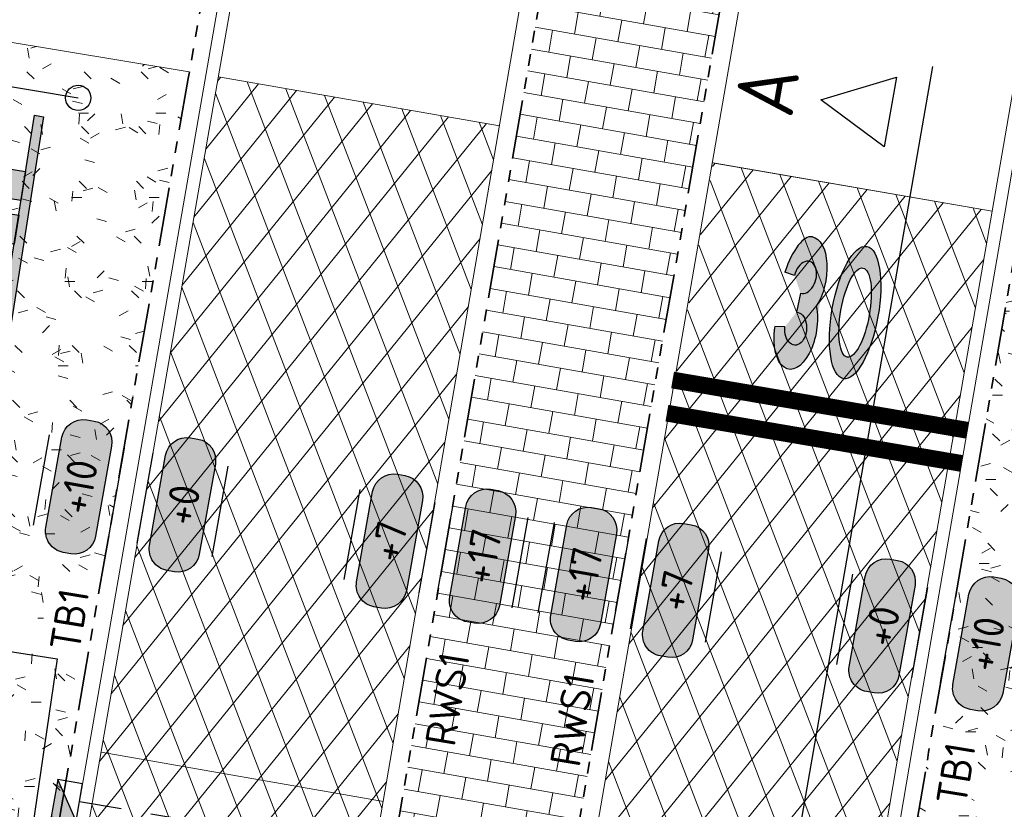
# Model space of a CAD drawing. Header units: metres. Extents: x 198714 to 199133, y 355604 to 356082.
# Tile 32 of 36: x 198759 to 198770, y 356038 to 356047. Entities that reach past the tile are written whole.
import ezdxf
from ezdxf.enums import TextEntityAlignment as Align

# ---------------------------------------------------------------- set-up
doc = ezdxf.new("R2010")
doc.units = ezdxf.units.M
for name, pattern in [('RI-HWA_KOLKAANSLUITING', [4.3, 2.5, -1.8]), ('VH-OPSLUITBAND_100X200', [16, 8, -2, 4, -2]), ('VH-RWSBAND_110X220', [24, 10, -2, 2, -2, 2, -2, 2, -2]), ('VH-TROTTOIRBAND_180-200', [20, 10, -2, 2, -2, 2, -2])]:
    doc.linetypes.add(name, pattern=pattern)
for name, color, linetype, lineweight in [('- ONTWERPLIJNEN', 3, 'Continuous', 25), ('N-WE-GR-GRAS_BERM-A', 86, 'Continuous', 5), ('N-WE-VH-GOOT_TEGEL-G', 170, 'Continuous', 5), ('N-WE-VH-KANTOPSLUITING_TEKST-T', 7, 'VH-OPSLUITBAND_100X200', 35), ('N-WE-VH-KANTOPSLUITING_TROTTOIRBAND_180 200-G', 6, 'VH-TROTTOIRBAND_180-200', 35), ('N-WE-VH-KANTOPSLUITING_TROTTOIRBAND_RWS_110 220-G', 6, 'VH-RWSBAND_110X220', 35), ('N-WE-VH-KANTVERHARDING-G', 1, 'Continuous', 5), ('N-WE-VH-VERHARDING_ASFALT_DEKLAAG-A', 251, 'Continuous', 5), ('N-WE-VH_BETON_PRINTBETON-A', 252, 'Continuous', 5), ('X-XX-AL-HOOGTELABEL-S', 7, 'Continuous', 25), ('X-XX-AL-VERWIJZING_DOORSNEDE-200-S', 3, 'Continuous', 25)]:
    doc.layers.add(name, color=color, linetype=linetype, lineweight=lineweight)
for name, color, linetype in [('N-WE-IE-MEUBILAIR_WEGMEUBILAIR_VERKEERSBORD-S', 7, 'Continuous'), ('N-WE-IE-MEUBILAIR_WEGMEUBILAIR_VERKEERSBORD-T', 7, 'Continuous'), ('N-WE-RI-HWA_KOLK_TROTTOIR-S', 150, 'Continuous'), ('N-WE-RI-HWA_KOLKAANSLUITING_PVC-G', 150, 'RI-HWA_KOLKAANSLUITING'), ('N-WE-VW-MARKERING_LANGS_STREEP_DOORGETROKKEN-G', 7, 'Continuous'), ('N-WE-VW-MARKERING_SYMBOOL-S', 7, 'Continuous'), ('X-XX-WIPEOUT', 7, 'Continuous')]:
    doc.layers.add(name, color=color, linetype=linetype)
doc.layers.add('N-WE-IE-MEUBILAIR_WEGMEUBILAIR_VERKEERSBORD_WIPEOUT-G', color=7, linetype='Continuous', plot=False)
doc.layers.add('X-XX-HULPLIJNEN', color=4, linetype='Continuous', plot=False)
doc.styles.add('NLCS-ISO', font='NLCS-ISO.ttf')
doc.styles.get("Standard").update_dxf_attribs({"font": 'isocp.shx'})
doc.styles.add('VB', font='arial.ttf')

# ---------------------------------------------------------------- blocks, each defined once
blk = doc.blocks.new('N-SVW-MARKERING_SYMBOOL_30_1.6')
h = blk.add_hatch(color=256)
h.dxf.hatch_style = 1
edge = h.paths.add_edge_path()
edge.add_ellipse((-0.3232945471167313, 1.109437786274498), major_axis=(0, 0.4891883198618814), ratio=0.5059083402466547, start_angle=229.6970258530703, end_angle=360)
edge.add_ellipse((-0.3232945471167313, 0.7783766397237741), major_axis=(0, 0.8202494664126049), ratio=0.3363815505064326, start_angle=360, end_angle=424.738198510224)
edge.add_line((-0.5728246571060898, 1.12842222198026), (-0.4532245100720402, 1.109437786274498))
edge.add_ellipse((-0.3232945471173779, 1.109437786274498), major_axis=(0.02063955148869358, 0.1954964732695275), ratio=0.6588774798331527, start_angle=180.0000000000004, end_angle=453.9791435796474, ccw=False)
edge.add_line((-0.3439340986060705, 0.9139413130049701), (-0.3526222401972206, 0.6842472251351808))
edge.add_ellipse((-0.328518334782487, 0.4891883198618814), major_axis=(0.02063955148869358, -0.1954964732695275), ratio=0.6588774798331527, start_angle=-93.97914357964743, end_angle=181.544517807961, ccw=False)
edge.add_line((-0.4584482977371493, 0.4891883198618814), (-0.5793584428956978, 0.4728650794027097))
edge.add_ellipse((-0.3232945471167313, 0.7783766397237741), major_axis=(0, 0.8202494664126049), ratio=0.3363815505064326, start_angle=471.8675207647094, end_angle=474.2813936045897)
edge.add_ellipse((-0.3285183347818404, 0.4891883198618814), major_axis=(0, 0.4891883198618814), ratio=0.5059083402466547, start_angle=95.64435865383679, end_angle=180)
edge.add_ellipse((-0.3285183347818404, 0.4891883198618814), major_axis=(0, 0.4891883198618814), ratio=0.5059083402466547, start_angle=180, end_angle=308.3954950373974)
h = blk.add_hatch(color=256)
h.dxf.hatch_style = 1
edge = h.paths.add_edge_path()
edge.add_ellipse((0.3328493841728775, 0.799999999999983), major_axis=(0, 0.7986261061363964), ratio=0.345489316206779, start_angle=0, end_angle=360)
edge = h.paths.add_edge_path(flags=16)
edge.add_ellipse((0.3328493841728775, 0.799999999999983), major_axis=(0, 0.5379030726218), ratio=0.3173304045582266, start_angle=0, end_angle=360)
at = {"flags": 128}
for points in [[(-0.4532245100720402, 1.109437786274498), (-0.5728246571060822, 1.128422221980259)], [(-0.34393409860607, 0.9139413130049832), (-0.3526222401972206, 0.6842472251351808)], [(-0.4584482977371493, 0.4891883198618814), (-0.5793584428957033, 0.4728650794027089)]]:
    blk.add_lwpolyline(points, dxfattribs=at)
for centre, major_axis, ratio, start_param, end_param in [((-0.3232945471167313, 0.7783766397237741), (0, 0.8202494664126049), 0.3363815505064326, 6.283185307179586, 7.413080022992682), ((-0.3232945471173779, 1.109437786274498), (0.02063955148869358, 0.1954964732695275), 0.6588774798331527, 3.114635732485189, 7.923430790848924), ((-0.3232945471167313, 0.7783766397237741), (0, 0.8202494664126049), 0.3363815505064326, 8.23564187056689, 8.277771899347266)]:
    blk.add_ellipse(centre, major_axis=major_axis, ratio=ratio, start_param=start_param, end_param=end_param)
at = {"extrusion": (0, 0, -1)}
for centre, major_axis, ratio, start_param, end_param in [((-0.3232945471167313, 1.109437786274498), (0, 0.4891883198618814), 0.5059083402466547, 0, 2.274215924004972), ((-0.3285183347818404, 0.4891883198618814), (0, 0.4891883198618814), 0.5059083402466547, 0.9006685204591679, 4.613876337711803), ((-0.328518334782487, 0.4891883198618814), (0.02063955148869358, -0.1954964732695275), 0.6588774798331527, 3.114635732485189, 7.923430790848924)]:
    blk.add_ellipse(centre, major_axis=major_axis, ratio=ratio, start_param=start_param, end_param=end_param, dxfattribs=at)
for major_axis, ratio in [((0, 0.7986261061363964), 0.345489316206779), ((0, 0.7986261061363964), 0.345489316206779), ((0, 0.7986261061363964), 0.345489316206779), ((0, 0.7986261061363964), 0.345489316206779), ((0, 0.5379030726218), 0.3173304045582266)]:
    blk.add_ellipse((0.3328493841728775, 0.799999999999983), major_axis=major_axis, ratio=ratio)
blk = doc.blocks.new('A0130ze_BB15-2')
at = {"layer": 'N-WE-IE-MEUBILAIR_WEGMEUBILAIR_VERKEERSBORD-T', "insert": (3.259989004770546, 3.937867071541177), "char_height": 1, "width": 9.183492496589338, "attachment_point": 1, "style": 'VB', "bg_fill": 3, "box_fill_scale": 1.5, "bg_fill_color": 256, "bg_fill_true_color": 13158600, "bg_fill_transparency": 3015853}
blk.add_mtext('A0130ze_BB15-2', dxfattribs=at)
at = {"color": 7}
blk.add_wipeout([(-2.06753337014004, 0), (2.067533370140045, 0), (2.067533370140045, 9.904001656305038), (-2.06753337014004, 9.904001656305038)], dxfattribs=at).dxf.layer = 'N-WE-IE-MEUBILAIR_WEGMEUBILAIR_VERKEERSBORD_WIPEOUT-G'
at = {"layer": 'N-WE-IE-MEUBILAIR_WEGMEUBILAIR_VERKEERSBORD-S'}
h = blk.add_hatch(color=50, dxfattribs=at)
edge = h.paths.add_edge_path()
edge.add_line((-1.754999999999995, 9.904001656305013), (0, 9.904001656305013))
edge.add_line((0, 9.904001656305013), (0, 9.591468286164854))
edge.add_line((0, 9.591468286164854), (-1.754999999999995, 9.591468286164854))
edge.add_line((-1.754999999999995, 9.591468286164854), (-1.754999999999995, 5.216001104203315))
edge.add_line((-1.754999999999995, 5.216001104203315), (-1.754999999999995, 0))
edge.add_line((-1.754999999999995, 0), (-2.06753337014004, 0))
edge.add_line((-2.06753337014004, 0), (-2.06753337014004, 9.591468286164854))
edge.add_arc((-1.754999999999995, 9.591468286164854), 0.3125333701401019, 90.0000000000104, 180.0000000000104, ccw=False)
h = blk.add_hatch(color=50, dxfattribs=at)
edge = h.paths.add_edge_path()
edge.add_line((1.754999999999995, 9.904001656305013), (0, 9.904001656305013))
edge.add_line((0, 9.904001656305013), (0, 9.591468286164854))
edge.add_line((0, 9.591468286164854), (1.754999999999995, 9.591468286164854))
edge.add_line((1.754999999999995, 9.591468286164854), (1.754999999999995, 5.216001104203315))
edge.add_line((1.754999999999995, 5.216001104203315), (1.754999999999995, 0))
edge.add_line((1.754999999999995, 0), (2.06753337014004, 0))
edge.add_line((2.06753337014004, 0), (2.06753337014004, 9.591468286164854))
edge.add_arc((1.754999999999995, 9.591468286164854), 0.3125333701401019, 359.9999999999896, 449.9999999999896)
h = blk.add_hatch(color=240, dxfattribs=at)
h.dxf.hatch_style = 1
h.paths.add_polyline_path([(1.754999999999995, 4.431348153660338), (0.55499999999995, 4.431348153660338), (0.55499999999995, 3.431228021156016), (1.754999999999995, 3.431228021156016)])
h.paths.add_polyline_path([(-0.55499999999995, 4.431348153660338), (-1.552499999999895, 4.431348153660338), (-1.754999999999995, 4.431348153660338), (-1.754999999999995, 3.431228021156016), (-0.55499999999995, 3.431228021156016)])
h = blk.add_hatch(color=240, dxfattribs=at)
h.dxf.hatch_style = 1
h.paths.add_polyline_path([(1.754999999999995, 2.931167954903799), (0.55499999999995, 2.931167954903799), (0.55499999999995, 1.931047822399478), (1.754999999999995, 1.931047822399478)])
h.paths.add_polyline_path([(-0.55499999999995, 2.931167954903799), (-1.552499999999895, 2.931167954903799), (-1.754999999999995, 2.931167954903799), (-1.754999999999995, 1.931047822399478), (-0.55499999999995, 1.931047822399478)])
at = {"layer": 'N-WE-IE-MEUBILAIR_WEGMEUBILAIR_VERKEERSBORD-S', "color": 7}
blk.add_lwpolyline([(-1.754999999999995, 9.904001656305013), (1.754999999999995, 9.904001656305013)], dxfattribs=at)
at = {"layer": 'N-WE-IE-MEUBILAIR_WEGMEUBILAIR_VERKEERSBORD-S', "color": 7, "flags": 128}
for points in [[(-1.754999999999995, 5.431468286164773), (-1.754999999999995, 0), (-2.06753337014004, 0), (-2.06753337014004, 9.591468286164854)], [(2.06753337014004, 9.591468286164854), (2.06753337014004, 0), (1.754999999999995, 0), (1.754999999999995, 5.431468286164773)]]:
    blk.add_lwpolyline(points, dxfattribs=at)
for points in [[(-1.754999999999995, 4.431348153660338), (1.754999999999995, 4.431348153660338), (1.754999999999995, 3.431228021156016), (-1.754999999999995, 3.431228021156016)], [(-1.754999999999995, 2.931167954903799), (1.754999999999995, 2.931167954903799), (1.754999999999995, 1.931047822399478), (-1.754999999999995, 1.931047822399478)]]:
    blk.add_lwpolyline(points, close=True, dxfattribs=at)
at = {"layer": 'N-WE-IE-MEUBILAIR_WEGMEUBILAIR_VERKEERSBORD-S'}
for centre, start, end in [((-1.754999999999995, 9.591468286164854), 90, 180.000000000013), ((1.754999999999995, 9.591468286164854), 0, 90)]:
    blk.add_arc(centre, 0.3125333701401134, start, end, dxfattribs=at)
at = {"color": 7}
blk.add_wipeout([(-1.754999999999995, 5.431468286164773), (1.7549999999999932, 5.431468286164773), (1.7549999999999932, 9.5914682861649), (-1.754999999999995, 9.5914682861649)], dxfattribs=at).dxf.layer = 'N-WE-IE-MEUBILAIR_WEGMEUBILAIR_VERKEERSBORD_WIPEOUT-G'
at = {"layer": 'N-WE-IE-MEUBILAIR_WEGMEUBILAIR_VERKEERSBORD-S', "color": 7, "linetype": 'Continuous'}
blk.add_lwpolyline([(-1.754999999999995, 5.633968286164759), (-1.754999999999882, 9.388968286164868, -0.414213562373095), (-1.552499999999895, 9.591468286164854), (1.552500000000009, 9.591468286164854, -0.414213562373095), (1.754999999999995, 9.388968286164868), (1.754999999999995, 5.633968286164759, -0.4142135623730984), (1.552500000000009, 5.431468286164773), (-1.552499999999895, 5.431468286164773, -0.414213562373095)], format="xyb", close=True, dxfattribs=at)
at = {"layer": 'N-WE-IE-MEUBILAIR_WEGMEUBILAIR_VERKEERSBORD-S', "style": 'VB'}
blk.add_text('ZONE', height=0.405, dxfattribs=at).set_placement((1.13686837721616e-13, 9.166951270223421), align=Align.MIDDLE_CENTER)
at = {"color": 7}
blk.add_wipeout([(-1.520223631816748, 7.1563190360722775), (-1.4847090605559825, 6.86573977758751), (-1.3931876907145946, 6.587672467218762), (-1.249176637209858, 6.332803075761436), (-1.058210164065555, 6.11092609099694), (-0.8276270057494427, 5.930568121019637), (-0.5662883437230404, 5.798660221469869), (-0.2842372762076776, 5.720271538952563), (0.007687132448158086, 5.6984145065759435), (0.29826639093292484, 5.733929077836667), (0.5763337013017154, 5.825450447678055), (0.8312030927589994, 5.969461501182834), (1.0530800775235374, 6.160427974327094), (1.2334380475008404, 6.391011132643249), (1.3653459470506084, 6.652349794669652), (1.4437346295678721, 6.934400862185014), (1.465591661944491, 7.226325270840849), (1.430077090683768, 7.516904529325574), (1.3385557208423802, 7.794971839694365), (1.1945446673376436, 8.04984123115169), (1.0035781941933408, 8.271718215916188), (0.7729950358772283, 8.452076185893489), (0.511656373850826, 8.583984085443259), (0.22960530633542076, 8.662372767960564), (-0.06231910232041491, 8.684229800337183), (-0.3528983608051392, 8.648715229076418), (-0.6309656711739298, 8.557193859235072), (-0.8858350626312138, 8.413182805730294), (-1.1077120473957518, 8.22221633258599), (-1.2880700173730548, 7.991633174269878), (-1.4199779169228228, 7.730294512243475), (-1.498366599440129, 7.448243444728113)], dxfattribs=at).dxf.layer = 'N-WE-IE-MEUBILAIR_WEGMEUBILAIR_VERKEERSBORD_WIPEOUT-G'
at = {"layer": 'N-WE-IE-MEUBILAIR_WEGMEUBILAIR_VERKEERSBORD-S', "color": 7, "linetype": 'Continuous', "const_width": 0.06048061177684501, "flags": 128}
for points in [[(0.3793059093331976, 8.393398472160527), (-0.658148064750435, 6.090298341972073)], [(0.4988865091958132, 8.346067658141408), (-0.5503378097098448, 6.035187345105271)], [(0.6012112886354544, 8.293718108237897), (-0.4472096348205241, 5.993872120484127)]]:
    blk.add_lwpolyline(points, dxfattribs=at)
at = {"layer": 'N-WE-IE-MEUBILAIR_WEGMEUBILAIR_VERKEERSBORD-S', "color": 7, "linetype": 'Continuous'}
blk.add_circle((-0.02731598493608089, 7.191349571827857), 1.25, dxfattribs=at)
at = {"layer": 'N-WE-IE-MEUBILAIR_WEGMEUBILAIR_VERKEERSBORD-S', "color": 253, "linetype": 'Continuous', "style": 'VB'}
blk.add_text('30', height=1.1673, dxfattribs=at).set_placement((-0.02731598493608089, 7.191349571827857), align=Align.MIDDLE)
blk = doc.blocks.new('TEKST GB')
at = {"layer": 'N-WE-VH-KANTOPSLUITING_TEKST-T', "style": 'NLCS-ISO'}
blk.add_attdef('TEKST_GELEIDEBANDEN', text='', height=0.36, rotation=0.340705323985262, dxfattribs=at).set_placement((0, 0), align=Align.BOTTOM_CENTER)
blk = doc.blocks.new('TEKST TB')
at = {"style": 'NLCS-ISO'}
blk.add_attdef('TEKST_TROTTOIRBANDEN', text='', height=0.36, rotation=0.340705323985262, dxfattribs=at).set_placement((0, 0), align=Align.BOTTOM_CENTER)
blk = doc.blocks.new('SAL-HOOGTE-WEGPEIL-200-SO')
at = {"layer": 'X-XX-WIPEOUT', "true_color": 0xffffff}
h = blk.add_hatch(color=7, dxfattribs=at)
h.dxf.hatch_style = 1
h.paths.add_polyline_path([(0.5450000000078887, 0.3024999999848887), (-0.5450000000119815, 0.3024999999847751, 0.4142135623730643), (-0.8000000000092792, 0.0474999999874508), (-0.8000000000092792, -0.04250000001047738, 0.4142135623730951), (-0.5450000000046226, -0.297500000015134), (0.544999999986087, -0.297500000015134, 0.4142135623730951), (0.7999999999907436, -0.04250000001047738), (0.7999999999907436, 0.04750000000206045, 0.4142135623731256)])
blk.add_lwpolyline([(-0.8000000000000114, 0.04749999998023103, -0.414213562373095), (-0.5450000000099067, 0.3024999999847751), (0.5450000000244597, 0.3024999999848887, -0.414213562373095), (0.8000000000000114, 0.04749999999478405), (0.8000000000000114, -0.04250000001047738, -0.414213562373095), (0.5449999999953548, -0.297500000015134), (-0.5449999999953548, -0.297500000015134, -0.414213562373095), (-0.8000000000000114, -0.04250000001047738), (-0.8000000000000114, 0.04749999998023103)], format="xyb")
at = {"layer": 'X-XX-HULPLIJNEN'}
for p, q in [((-0.5450000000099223, 0.4524999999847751), (0.545000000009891, 0.4524999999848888)), ((0.5449999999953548, -0.447500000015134), (-0.5449999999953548, -0.447500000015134))]:
    blk.add_line(p, q, dxfattribs=at)
at = {"style": 'NLCS-ISO'}
blk.add_attdef('HOOGTE', text='', height=0.36, dxfattribs=at).set_placement((0, 0.002499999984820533), align=Align.MIDDLE_CENTER)
blk = doc.blocks.new('*U128')
for p, q in [((9.864737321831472, 0.4000000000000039), (10.28473732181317, 1.240000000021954)), ((10.28473732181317, 1.240000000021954), (10.70473732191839, 0.4000000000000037)), ((10.70473732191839, 0.4000000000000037), (9.864737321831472, 0.4000000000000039)), ((10.90473732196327, 1.174844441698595e-14), (-14.83886500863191, 1.739595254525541e-14))]:
    blk.add_line(p, q)
for tag, p in [('A200', (-14.21886500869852, 1.540000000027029)), ('B200', (10.28473732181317, 1.540000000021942))]:
    blk.add_attdef(tag, text='', height=0.6999999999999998, rotation=1.387471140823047e-09).set_placement(p, align=Align.CENTER)
blk = doc.blocks.new('N-SRI-HWA-KOLK_TROTTOIR-SO')
blk.add_hatch(color=256).paths.add_polyline_path([(1.125000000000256, 0.7499999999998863), (-1.124999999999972, 0.7499999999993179), (-1.124999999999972, -0.7499999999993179)])
blk.add_line((-1.124999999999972, -0.7499999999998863), (1.124999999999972, 0.7499999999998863))
at = {"flags": 128}
blk.add_lwpolyline([(-1.124999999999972, -0.7499999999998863), (1.124999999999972, -0.7499999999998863), (1.124999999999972, 0.7499999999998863), (-1.124999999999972, 0.7499999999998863)], close=True, dxfattribs=at)

msp = doc.modelspace()

# ---------------------------------------------------------------- hatches: boundary and pattern name
at = {"layer": 'N-WE-GR-GRAS_BERM-A'}
h = msp.add_hatch(dxfattribs=at)
h.set_pattern_fill('AGR-GRAS_01', color=256, scale=0.04, pattern_type=2)
h.set_pattern_definition([(0, (198768.3964712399, 356031.5726215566), (1, 1), [0.12, -0.8]), (45, (198768.7964712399, 356031.7726215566), (-0.1131370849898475, 1.866761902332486), [0.12, -0.8]), (29.99999999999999, (198768.4764712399, 356031.6926215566), (0.2274613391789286, 1.286025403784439), [0.12, -0.8]), (15, (198768.71647124, 356032.0526215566), (0.3856270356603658, 0.7244941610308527), [0.12, -0.8]), (135, (198768.55647124, 356033.5726215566), (-0.02828427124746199, -0.6505382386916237), [0.12, -0.8]), (150, (198769.59647124, 356031.9726215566), (0.2156921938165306, -0.5864101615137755), [0.12, -0.8]), (165, (198768.6364712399, 356031.6126215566), (0.1434520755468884, -0.7010146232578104), [0.12, -0.8]), (85, (198768.7964712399, 356031.9726215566), (-0.872677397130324, 1.040016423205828), [0.12, -0.8]), (99.99999999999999, (198768.3964712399, 356031.5726215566), (-1.112117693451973, 0.7787131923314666), [0.12, -0.7999999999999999])])
edge = h.paths.add_edge_path()
edge.add_line((198780.5276574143, 356043.0223628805), (198770.5382239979, 356044.7047835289))
edge.add_line((198770.5382239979, 356044.7047835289), (198769.4381349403, 356038.3302672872))
edge.add_line((198769.4381349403, 356038.3302672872), (198768.5837764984, 356033.2742834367))
edge.add_line((198768.5837764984, 356033.2742834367), (198769.865393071, 356033.0528187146))
edge.add_line((198769.865393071, 356033.0528187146), (198769.8483653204, 356032.9542790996))
edge.add_line((198769.8483653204, 356032.9542790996), (198770.8275716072, 356032.785071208))
edge.add_arc((198772.1387084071, 356040.3726215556), 7.699999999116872, 260.1960457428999, 281.2721915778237)
edge.add_line((198773.6438288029, 356032.8211572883), (198777.6775087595, 356033.6251303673))
edge.add_line((198777.6775087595, 356033.6251303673), (198777.6486767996, 356034.7047619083))
edge.add_line((198777.6486767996, 356034.7047619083), (198780.7475719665, 356034.7875190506))
edge.add_line((198780.7475719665, 356034.7875190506), (198780.5276574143, 356043.0223628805))
h.paths.add_polyline_path([(198768.9644361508, 356033.2988687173), (198769.9232084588, 356033.1390573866), (198770.0119925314, 356033.6717086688), (198769.0532202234, 356033.8315199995)], flags=16)
h.paths.add_polyline_path([(198769.9176072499, 356037.5755145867), (198770.0686763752, 356038.4992429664), (198769.5357561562, 356038.5863982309), (198769.3846870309, 356037.6626698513)], flags=16)
h.paths.add_polyline_path([(198773.7154443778, 356032.8294090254), (198774.6328138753, 356033.0152293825), (198774.5256098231, 356033.5444810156), (198773.6082403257, 356033.3586606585)], flags=17)
h.paths.add_polyline_path([(198779.9671952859, 356041.5727633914), (198779.9977460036, 356040.6372621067), (198780.5374582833, 356040.6548875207), (198780.5069075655, 356041.5903888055)], flags=16)
at = {"layer": 'N-WE-VH-VERHARDING_ASFALT_DEKLAAG-A', "lineweight": 9}
h = msp.add_hatch(dxfattribs=at)
h.set_pattern_fill('AVH-ASFALT', color=256, scale=0.4, angle=351, pattern_type=2)
h.set_pattern_definition([(50.99999999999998, (198759.4356401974, 356036.7585842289), (-0.3108583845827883, 0.2517281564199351), []), (111, (198759.4356401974, 356036.7585842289), (-0.3734321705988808, -0.1433471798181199), [])])
h.paths.add_polyline_path([(198764.3400745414, 356045.7766417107), (198761.0010739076, 356046.3567995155), (198760.9877874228, 356046.2803313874), (198759.9897843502, 356040.5343137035), (198759.4356401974, 356037.3460834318), (198762.7878830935, 356036.7585842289)])
h = msp.add_hatch(dxfattribs=at)
h.set_pattern_fill('AVH-ASFALT', color=256, scale=0.4, angle=351, pattern_type=2)
h.set_pattern_definition([(50.99999999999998, (198765.3049262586, 356035.732544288), (-0.3108583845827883, 0.2517281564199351), []), (111, (198765.3049262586, 356035.732544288), (-0.3734321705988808, -0.1433471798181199), [])])
h.paths.add_polyline_path([(198770.1925388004, 356044.7597647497), (198766.878, 356045.336), (198765.3049262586, 356036.3174584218), (198768.6424188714, 356035.732544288), (198769.0931487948, 356038.3892995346)])
at = {"layer": 'N-WE-VH_BETON_PRINTBETON-A'}
h = msp.add_hatch(dxfattribs=at)
h.set_pattern_fill('AVH-BSS_KEIFORMAAT_HALFST', color=256, scale=2.5, angle=80, style=0, pattern_type=2)
h.set_pattern_definition([(80, (192530.8626700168, 422217.2792524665), (-0.2129293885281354, 0.3040946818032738), [0.2625, -0.2625]), (170, (192530.8626700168, 422217.2792524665), (-0.04558264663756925, -0.2585120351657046), [])])
h.paths.add_polyline_path([(198766.9980464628, 356047.3795016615), (198764.8998118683, 356047.7316822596), (198762.5936672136, 356034.3296787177), (198764.6758754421, 356033.969870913)])

# ---------------------------------------------------------------- linework, layer by layer
at = {"layer": '- ONTWERPLIJNEN', "ltscale": 0.2}
for p, q in [((198759.842, 356040.56), (198759.842, 356040.56)), ((198759.842, 356040.56), (198759.842, 356040.56)), ((198759.842, 356040.56), (198759.842, 356040.56)), ((198769.241, 356038.364), (198769.241, 356038.364)), ((198769.241, 356038.364), (198769.241, 356038.364)), ((198769.241, 356038.364), (198769.241, 356038.364)), ((198769.241, 356038.364), (198769.241, 356038.364)), ((198769.241, 356038.364), (198769.241, 356038.364))]:
    msp.add_line(p, q, dxfattribs=at)
at = {"layer": 'N-WE-IE-MEUBILAIR_WEGMEUBILAIR_VERKEERSBORD-S', "flags": 128}
for points in [[(198758.1158348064, 356045.3286779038), (198758.2695730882, 356046.2851354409), (198759.3365688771, 356046.1077785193)], [(198757.2553278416, 356039.727209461), (198759.0847714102, 356039.4418127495), (198758.4789119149, 356035.2956623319)]]:
    msp.add_lwpolyline(points, dxfattribs=at)
at = {"layer": 'N-WE-IE-MEUBILAIR_WEGMEUBILAIR_VERKEERSBORD-S'}
msp.add_circle((198759.3365688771, 356046.1077785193), 0.15, dxfattribs=at)
at = {"layer": 'N-WE-RI-HWA_KOLKAANSLUITING_PVC-G', "ltscale": 0.2, "flags": 128}
msp.add_lwpolyline([(198759.3524777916, 356037.7435674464), (198768.862031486, 356036.1302308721)], dxfattribs=at)
at = {"layer": 'N-WE-VH-GOOT_TEGEL-G', "flags": 128}
msp.add_lwpolyline([(198770.4809026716, 356046.436424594), (198770.1931704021, 356044.763424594), (198769.0931487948, 356038.3892995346), (198767.5026788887, 356029.0145297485), (198767.5002333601, 356028.9963115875)], dxfattribs=at)
at = {"layer": 'N-WE-VH-KANTOPSLUITING_TROTTOIRBAND_180 200-G', "ltscale": 0.07, "flags": 128}
msp.add_lwpolyline([(198770.8258384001, 356046.3771005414), (198770.5381061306, 356044.7041005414), (198769.4381349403, 356038.3302672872), (198768.5837765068, 356033.2742834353)], dxfattribs=at)
at = {"layer": 'N-WE-VH-KANTOPSLUITING_TROTTOIRBAND_RWS_110 220-G', "ltscale": 0.07, "flags": 128}
msp.add_lwpolyline([(198764.8998118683, 356047.7316822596), (198762.6241378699, 356034.5129130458), (198762.5925094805, 356034.3298787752), (198764.6749782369, 356033.970025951), (198764.7044122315, 356034.1495630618), (198766.9982318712, 356047.3805718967)], dxfattribs=at)
at = {"layer": 'N-WE-VH-KANTVERHARDING-G'}
msp.add_line((198750.5750000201, 356048.0880000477), (198760.6562404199, 356046.4167149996), dxfattribs=at)
at = {"layer": 'N-WE-VH-KANTVERHARDING-G', "flags": 128}
for points in [[(198764.683, 356047.769), (198762.2211777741, 356033.466090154), (198761.6242555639, 356030.0116868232)], [(198764.1456923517, 356029.5759798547), (198764.7350809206, 356033.0281330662), (198767.2150030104, 356047.3430182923)], [(198764.3400745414, 356045.7766417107), (198761.0010739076, 356046.3567995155)], [(198770.6287322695, 356046.411), (198770.341, 356044.738), (198769.241, 356038.364), (198767.651, 356028.992), (198767.5815792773, 356028.4748447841), (198767.4623268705, 356027.5864644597), (198767.2971564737, 356025.526310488), (198767.294, 356023.644), (198767.2994498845, 356023.5495000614)], [(198770.1925388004, 356044.7597647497), (198766.8675629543, 356045.3374857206)], [(198766.878, 356045.336), (198770.1925388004, 356044.7597647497)], [(198759.6082647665, 356038.3310711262), (198762.9626855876, 356037.7431902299)]]:
    msp.add_lwpolyline(points, dxfattribs=at)
at = {"layer": 'N-WE-VW-MARKERING_LANGS_STREEP_DOORGETROKKEN-G', "ltscale": 5, "const_width": 0.2, "flags": 128}
for points in [[(198769.896318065, 356042.157294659), (198766.3962846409, 356042.7548565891)], [(198769.829, 356041.763), (198766.3289665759, 356042.3605619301)]]:
    msp.add_lwpolyline(points, dxfattribs=at)
at = {"layer": 'N-WE-VW-MARKERING_SYMBOOL-S'}
msp.add_ellipse((198767.9719856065, 356043.9749486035), major_axis=(0.0542735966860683, 0.1889424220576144), ratio=0.6588774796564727, start_param=3.114635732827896, end_param=3.141592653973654, dxfattribs=at)

# ---------------------------------------------------------------- block references
at = {"layer": 'N-WE-RI-HWA_KOLK_TROTTOIR-S', "xscale": 0.2000000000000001, "yscale": 0.2000000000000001, "zscale": 0.2000000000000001, "rotation": 80.1399619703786}
msp.add_blockref('N-SRI-HWA-KOLK_TROTTOIR-SO', (198759.2026722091, 356037.7576247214), dxfattribs=at)
at = {"layer": 'N-WE-VH-KANTOPSLUITING_TEKST-T'}
ref = msp.add_blockref('TEKST TB', (198759.5171188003, 356039.8587560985), dxfattribs=dict(at, rotation=80.37120717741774))
ref.add_attrib('TEKST_TROTTOIRBANDEN', 'TB1', dxfattribs={"height": 0.3599999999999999, "rotation": 80.71191250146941, "style": 'NLCS-ISO'}).set_placement((198759.5171188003, 356039.8587560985), align=Align.BOTTOM_CENTER)
at = {"layer": 'N-WE-VH-KANTOPSLUITING_TEKST-T', "rotation": 80.31128902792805}
for p in [(198764.0055029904, 356038.9148771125), (198765.4892569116, 356038.6702969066)]:
    msp.add_blockref('TEKST GB', p, dxfattribs=at).add_auto_attribs({'TEKST_GELEIDEBANDEN': 'RWS1'})
at = {"layer": 'N-WE-VH-KANTOPSLUITING_TEKST-T'}
ref = msp.add_blockref('TEKST TB', (198770.0464338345, 356038.0286632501), dxfattribs=dict(at, rotation=80.37120717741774))
ref.add_attrib('TEKST_TROTTOIRBANDEN', 'TB1', dxfattribs={"height": 0.3599999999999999, "rotation": 80.71191250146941, "style": 'NLCS-ISO'}).set_placement((198770.0464338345, 356038.0286632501), align=Align.BOTTOM_CENTER)
at = {"layer": 'N-WE-VW-MARKERING_SYMBOOL-S', "rotation": 350.0000000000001}
msp.add_blockref('N-SVW-MARKERING_SYMBOOL_30_1.6', (198768.0977167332, 356042.8262261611), dxfattribs=at)
at = {"layer": 'X-XX-AL-HOOGTELABEL-S', "rotation": 79.94233700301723}
for p, values in [((198759.34556147, 356041.485535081), {'HOOGTE': '+10'}), ((198760.5770273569, 356041.2716466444), {'HOOGTE': '+0'}), ((198763.0361664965, 356040.8392041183), {'HOOGTE': '+7'}), ((198764.1416517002, 356040.6600302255), {'HOOGTE': '+17'}), ((198765.3422860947, 356040.4435003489), {'HOOGTE': '+17'}), ((198766.436880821, 356040.2538718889), {'HOOGTE': '+7'}), ((198768.8878241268, 356039.8308976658), {'HOOGTE': '+0'}), ((198770.1196061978, 356039.6183215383), {'HOOGTE': '+10'})]:
    msp.add_blockref('SAL-HOOGTE-WEGPEIL-200-SO', p, dxfattribs=at).add_auto_attribs(values)
at = {"layer": 'X-XX-AL-VERWIJZING_DOORSNEDE-200-S'}
ref = msp.add_blockref('*U128', (198767.6145151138, 356035.7380461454), dxfattribs=dict(at, rotation=80.12991992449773))
ref.add_attrib('B200', 'A', dxfattribs={"layer": '0', "height": 0.6999999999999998, "rotation": 80.1299199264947}).set_placement((198767.8602633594, 356046.1345373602), align=Align.CENTER)

# ---------------------------------------------------------------- next in the draw order: block references
at = {"layer": 'N-WE-IE-MEUBILAIR_WEGMEUBILAIR_VERKEERSBORD-S', "xscale": 0.35, "yscale": 0.35, "zscale": 0.35, "rotation": 171}
msp.add_blockref('A0130ze_BB15-2', (198758.210497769, 356045.9979762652), dxfattribs=at)

# ---------------------------------------------------------------- next in the draw order: hatches: boundary and pattern name
at = {"layer": 'N-WE-GR-GRAS_BERM-A'}
h = msp.add_hatch(dxfattribs=at)
h.set_pattern_fill('AGR-GRAS_01', color=256, scale=0.04, pattern_type=2)
h.set_pattern_definition([(0, (198747.3371885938, 356033.9238519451), (1, 1), [0.12, -0.8]), (45, (198747.7371885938, 356034.1238519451), (-0.1131370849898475, 1.866761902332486), [0.12, -0.8]), (29.99999999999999, (198747.4171885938, 356034.0438519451), (0.2274613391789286, 1.286025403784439), [0.12, -0.8]), (15, (198747.6571885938, 356034.4038519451), (0.3856270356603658, 0.7244941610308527), [0.12, -0.8]), (135, (198747.4971885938, 356035.9238519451), (-0.02828427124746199, -0.6505382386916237), [0.12, -0.8]), (150, (198748.5371885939, 356034.3238519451), (0.2156921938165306, -0.5864101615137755), [0.12, -0.8]), (165, (198747.5771885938, 356033.9638519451), (0.1434520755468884, -0.7010146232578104), [0.12, -0.8]), (85, (198747.7371885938, 356034.3238519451), (-0.872677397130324, 1.040016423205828), [0.12, -0.8]), (99.99999999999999, (198747.3371885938, 356033.9238519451), (-1.112117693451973, 0.7787131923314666), [0.12, -0.7999999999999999])])
edge = h.paths.add_edge_path()
edge.add_line((198760.642950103, 356046.3402248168), (198760.6562404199, 356046.4167149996))
edge.add_line((198760.6562404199, 356046.4167149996), (198750.6764469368, 356048.0711820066))
edge.add_line((198750.6764469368, 356048.0711820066), (198750.0796254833, 356046.6576040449))
edge.add_line((198750.0796254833, 356046.6576040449), (198747.3371885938, 356040.1621130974))
edge.add_line((198747.3371885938, 356040.1621130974), (198750.100953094, 356038.9952344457))
edge.add_line((198750.100953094, 356038.9952344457), (198749.7533852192, 356038.1720162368))
edge.add_line((198749.7533852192, 356038.1720162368), (198753.4294351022, 356036.1942792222))
edge.add_arc((198757.07763021, 356042.9752569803), 7.700064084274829, 241.7195579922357, 260.1959708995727)
edge.add_line((198755.7664725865, 356035.3876451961), (198757.3705429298, 356035.1104601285))
edge.add_line((198757.3705429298, 356035.1104601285), (198757.3875706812, 356035.2089997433))
edge.add_line((198757.3875706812, 356035.2089997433), (198758.3729668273, 356035.0387222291))
edge.add_line((198758.3729668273, 356035.0387222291), (198758.6660347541, 356034.9880797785))
edge.add_line((198758.6660347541, 356034.9880797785), (198759.005251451, 356036.9137620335))
edge.add_line((198759.005251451, 356036.9137620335), (198759.6449541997, 356040.5942483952))
edge.add_line((198759.6449541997, 356040.5942483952), (198760.642950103, 356046.3402248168))
h.paths.add_polyline_path([(198757.360408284, 356035.255707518), (198758.3191805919, 356035.0958961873), (198758.4079646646, 356035.6285474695), (198757.4491923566, 356035.7883588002)], flags=16)
h.paths.add_polyline_path([(198759.3882922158, 356039.4056074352), (198759.539361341, 356040.3293358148), (198759.006441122, 356040.4164910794), (198758.8553719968, 356039.4927626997)], flags=16)
h.paths.add_polyline_path([(198750.4788989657, 356046.0633827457), (198750.8378311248, 356046.9278269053), (198750.3391133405, 356047.134903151), (198749.9801811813, 356046.2704589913)], flags=16)
h.paths.add_polyline_path([(198752.5954448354, 356036.7181278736), (198753.4223449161, 356036.2795708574), (198753.6753585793, 356036.7566285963), (198752.8484584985, 356037.1951856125)], flags=16)

# ---------------------------------------------------------------- next in the draw order: linework, layer by layer
at = {"layer": 'N-WE-VH-GOOT_TEGEL-G', "flags": 128}
msp.add_lwpolyline([(198758.2613672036, 356030.5927975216), (198758.6870312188, 356033.0561607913), (198759.3500358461, 356036.853564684), (198759.9897843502, 356040.5343137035), (198760.9877874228, 356046.2803313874), (198761.4484021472, 356048.9313219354)], dxfattribs=at)
at = {"layer": 'N-WE-VH-KANTOPSLUITING_TROTTOIRBAND_180 200-G', "ltscale": 0.07, "flags": 128}
msp.add_lwpolyline([(198758.3729668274, 356035.0387222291), (198758.6660347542, 356034.9880797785), (198759.005251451, 356036.9137620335), (198759.6449541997, 356040.5942483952), (198760.642950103, 356046.3402248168), (198761.1035686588, 356048.9912374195)], dxfattribs=at)
at = {"layer": 'N-WE-VH-KANTVERHARDING-G', "flags": 128}
msp.add_lwpolyline([(198757.875, 356029.243), (198758.0300300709, 356030.1349549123), (198758.5392439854, 356033.0818308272), (198759.2022711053, 356036.8793635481), (198759.842, 356040.56), (198760.84, 356046.306), (198761.3006163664, 356048.957)], dxfattribs=at)

doc.saveas('drawing.dxf')
